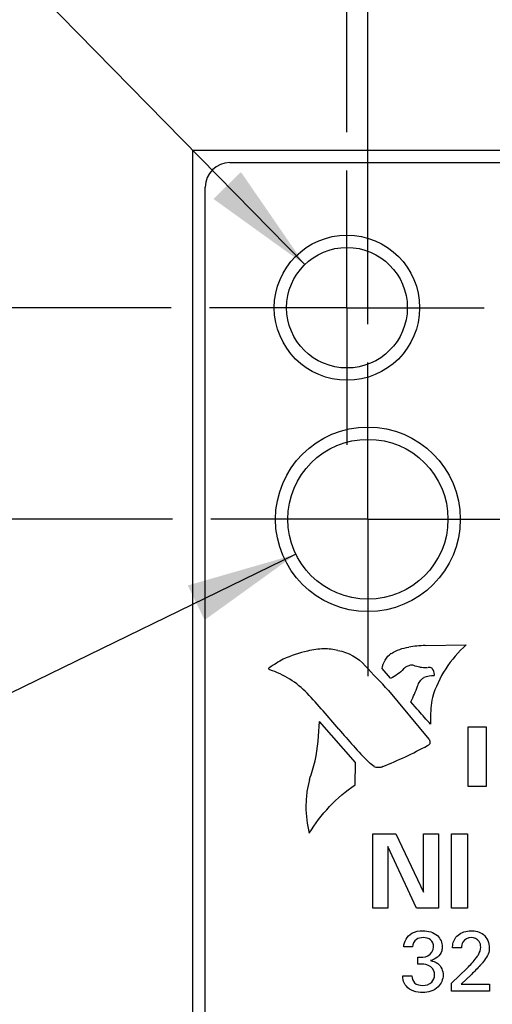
# Model space of a CAD drawing. Header units: inches. Extents: x 0 to 34, y 0 to 22.
# Tile 25 of 43: x 5.6 to 6.3, y 15.5 to 17.1. Entities that reach past the tile are written whole.
import ezdxf

# ---------------------------------------------------------------- set-up
doc = ezdxf.new("R2010")
doc.units = ezdxf.units.IN
doc.header["$LTSCALE"] = 1.87
doc.header["$MEASUREMENT"] = 0
doc.linetypes.add('CENTER', pattern=[0.6, 0.375, -0.075, 0.075, -0.075])
doc.layers.get('0').update_dxf_attribs({"linetype": 'CONTINUOUS'})
doc.layers.add('02___PRT_ALL_AXES', color=7, linetype='CONTINUOUS')
doc.layers.add('DIMENSIONS', color=7, linetype='CONTINUOUS')
doc.styles.get("Standard").update_dxf_attribs({"font": 'txt', "width": 0.8})
doc.styles.add('TEXTSTYLE_1', font='gdt', dxfattribs={"width": 0.8})
doc.dimstyles.new('DIMSTYLE_1', dxfattribs={"dimtxt": 0.125, "dimasz": 0.18, "dimexe": 0.125, "dimexo": 0.0625, "dimgap": 0.09, "dimtad": 0, "dimtih": 1, "dimtoh": 1, "dimlfac": 0.5, "dimzin": 4, "dimdsep": 46, "dimtxsty": 'STANDARD', "dimblk": '_FILLED', "dimblk1": '_FILLED', "dimblk2": '_FILLED', "dimcen": 0.09, "dimadec": 0, "dimazin": 0, "dimtp": 0.001, "dimtm": 0.001, "dimtfac": 1, "dimtofl": 0, "dimtmove": 0, "dimatfit": 3, "dimldrblk": '_FILLED', "dimfxl": 1, "dimtolj": 1, "dimtzin": 4, "dimarcsym": 0})
doc.dimstyles.new('DIMSTYLE_3', dxfattribs={"dimtxt": 0.125, "dimasz": 0.18, "dimexe": 0.125, "dimexo": 0.0625, "dimgap": 0.09, "dimtad": 0, "dimtih": 1, "dimtoh": 1, "dimlfac": 0.5, "dimzin": 4, "dimdsep": 46, "dimtxsty": 'STANDARD', "dimblk": '_FILLED', "dimblk1": '_FILLED', "dimblk2": '_FILLED', "dimcen": 0.09, "dimadec": 0, "dimazin": 0, "dimtp": 0.001, "dimtm": 0.001, "dimtfac": 1, "dimtmove": 0, "dimatfit": 2, "dimldrblk": '_FILLED', "dimfxl": 1, "dimtolj": 1, "dimtzin": 4, "dimarcsym": 0})

# ---------------------------------------------------------------- blocks, each defined once
blk = doc.blocks.new('*D3')
at = {"layer": 'DIMENSIONS', "color": 2, "linetype": 'CONTINUOUS'}
blk.add_line((5.8116, 16.2838), (5.1576, 16.2838), dxfattribs=at)
at = {"layer": 'DIMENSIONS', "color": 2, "linetype": 'CONTINUOUS', "insert": (5.0951, 16.3463), "char_height": 0.125, "width": 1.225, "attachment_point": 3, "line_spacing_factor": 0.9}
blk.add_mtext('4.64{\\Ftxt.shx;\\W1.000000;\\H0.125000; }[117.9]', dxfattribs=at)
blk = doc.blocks.new('_FILLED')
at = {"color": 0, "linetype": 'BYBLOCK'}
blk.add_solid([(0, 0), (-1, 0.1736), (-1, -0.1736)], dxfattribs=at)
blk = doc.blocks.new('*D4')
at = {"layer": 'DIMENSIONS', "color": 2, "linetype": 'CONTINUOUS'}
blk.add_line((5.8096, 16.6278), (5.1576, 16.6278), dxfattribs=at)
at = {"layer": 'DIMENSIONS', "color": 2, "linetype": 'CONTINUOUS', "insert": (5.0951, 16.6903), "char_height": 0.125, "width": 1.225, "attachment_point": 3, "line_spacing_factor": 0.9}
blk.add_mtext('4.81{\\Ftxt.shx;\\W1.000000;\\H0.125000; }[122.3]', dxfattribs=at)
blk = doc.blocks.new('*D13')
at = {"layer": 'DIMENSIONS', "color": 2, "linetype": 'CONTINUOUS'}
for p, q in [((6.0122, 16.2269), (5.2881, 15.8746)), ((5.2881, 15.8746), (5.1706, 15.8746))]:
    blk.add_line(p, q, dxfattribs=at)
at = {"layer": 'DIMENSIONS', "color": 2, "linetype": 'CONTINUOUS', "xscale": 0.18, "yscale": 0.18, "zscale": 0.18, "rotation": 25.9458820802}
blk.add_blockref('_FILLED', (6.0122, 16.2269), dxfattribs=at)
at = {"layer": 'DIMENSIONS', "color": 2, "linetype": 'CONTINUOUS', "insert": (5.1081, 15.9371), "char_height": 0.125, "width": 1.391667, "attachment_point": 3, "line_spacing_factor": 0.9}
blk.add_mtext('2X \\Fgdt;{\\Fgdt;n}\\Ftxt;.13{\\Ftxt.shx;\\W1.000000;\\H0.125000; }[3.3]\\PTAP M4', dxfattribs=at)
blk = doc.blocks.new('*D14')
at = {"layer": 'DIMENSIONS', "color": 2, "linetype": 'CONTINUOUS'}
for p, q in [((5.273, 17.4684), (5.1555, 17.4684)), ((6.0265, 16.6978), (5.273, 17.4684))]:
    blk.add_line(p, q, dxfattribs=at)
at = {"layer": 'DIMENSIONS', "color": 2, "linetype": 'CONTINUOUS', "xscale": 0.18, "yscale": 0.18, "zscale": 0.18, "rotation": 314.3587277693}
blk.add_blockref('_FILLED', (6.0265, 16.6978), dxfattribs=at)
at = {"layer": 'DIMENSIONS', "color": 2, "linetype": 'CONTINUOUS', "insert": (5.093, 17.5309), "char_height": 0.125, "width": 1.091667, "attachment_point": 3, "line_spacing_factor": 0.9, "style": 'TEXTSTYLE_1'}
blk.add_mtext('{\\Fgdt;n}\\Ftxt;.10{\\Ftxt.shx;\\W1.000000;\\H0.125000; }[2.5]\\PTAP M3', dxfattribs=at)
blk = doc.blocks.new('*D22')
at = {"layer": 'DIMENSIONS', "color": 2, "linetype": 'CONTINUOUS'}
blk.add_line((6.0951, 16.9133), (6.0951, 17.5713), dxfattribs=at)
at = {"layer": 'DIMENSIONS', "color": 2, "linetype": 'CONTINUOUS', "insert": (6.0326, 17.6338), "char_height": 0.125, "width": 0.925, "attachment_point": 1, "rotation": 90, "line_spacing_factor": 0.9}
blk.add_mtext('.17{\\Ftxt.shx;\\W1.000000;\\H0.125000; }[4.3]', dxfattribs=at)
blk = doc.blocks.new('*D23')
at = {"layer": 'DIMENSIONS', "color": 2, "linetype": 'CONTINUOUS'}
for p, q in [((6.2879, 17.2686), (6.2879, 17.5713)), ((6.1291, 17.1602), (6.2879, 17.2686)), ((6.1291, 16.6013), (6.1291, 17.1602))]:
    blk.add_line(p, q, dxfattribs=at)
at = {"layer": 'DIMENSIONS', "color": 2, "linetype": 'CONTINUOUS', "insert": (6.2254, 17.6338), "char_height": 0.125, "width": 0.925, "attachment_point": 1, "rotation": 90, "line_spacing_factor": 0.9}
blk.add_mtext('.15{\\Ftxt.shx;\\W1.000000;\\H0.125000; }[3.9]', dxfattribs=at)

msp = doc.modelspace()

# ---------------------------------------------------------------- linework, layer by layer
at = {"color": 7, "linetype": 'CONTINUOUS'}
for p, q in [((5.8451, 6.7558), (5.8451, 16.8838)), ((5.8451, 16.8838), (6.7637, 16.8838)), ((5.9051, 16.8638), (6.5731, 16.8638)), ((5.8651, 6.8158), (5.8651, 16.8238))]:
    msp.add_line(p, q, dxfattribs=at)
at = {"color": 40, "linetype": 'CONTINUOUS'}
for p, q in [((6.2222, 16.0785), (6.2889, 16.0796)), ((6.1659, 16.0253), (6.1524, 16.0411)), ((6.2371, 16.0299), (6.2372, 16.0312)), ((6.1626, 16.0055), (6.2282, 15.9261)), ((6.2092, 15.9753), (6.1989, 15.9872)), ((6.1091, 15.8884), (6.0503, 15.9552)), ((6.2309, 15.9506), (6.2283, 15.9533)), ((6.292, 15.8492), (6.292, 15.9462)), ((6.292, 15.9462), (6.3212, 15.9462)), ((6.3212, 15.9462), (6.3212, 15.8492)), ((6.2283, 15.9261), (6.2298, 15.9232)), ((6.2297, 15.9218), (6.2295, 15.9187)), ((6.2296, 15.9234), (6.2297, 15.9218)), ((6.1083, 15.8523), (6.1091, 15.8884)), ((6.3212, 15.8492), (6.292, 15.8492)), ((6.1371, 15.6517), (6.1371, 15.7722)), ((6.1371, 15.7722), (6.1744, 15.7722)), ((6.1744, 15.7722), (6.2195, 15.6774)), ((6.2195, 15.6774), (6.2195, 15.7722)), ((6.2195, 15.7722), (6.2435, 15.7722)), ((6.2435, 15.7722), (6.2435, 15.6517)), ((6.2647, 15.6517), (6.2647, 15.7725)), ((6.2647, 15.7725), (6.2906, 15.7725)), ((6.2906, 15.7725), (6.2906, 15.6517)), ((6.1614, 15.7517), (6.1614, 15.6517)), ((6.208, 15.6517), (6.1614, 15.7517)), ((6.1614, 15.6517), (6.1371, 15.6517)), ((6.2435, 15.6517), (6.208, 15.6517)), ((6.2906, 15.6517), (6.2647, 15.6517)), ((6.2013, 15.5886), (6.1873, 15.5886)), ((6.2811, 15.5868), (6.2665, 15.5868)), ((6.2101, 15.5606), (6.2101, 15.5719)), ((6.2651, 15.5295), (6.2902, 15.5542)), ((6.1858, 15.5416), (6.2005, 15.5416)), ((6.2651, 15.5168), (6.2651, 15.5295)), ((6.2973, 15.5438), (6.2805, 15.5278)), ((6.3263, 15.5168), (6.2651, 15.5168)), ((6.2805, 15.5278), (6.3263, 15.5278)), ((6.3263, 15.5278), (6.3263, 15.5168))]:
    msp.add_line(p, q, dxfattribs=at)
at = {"color": 7, "linetype": 'CONTINUOUS'}
msp.add_arc((5.9051, 16.8238), 0.04, 90, 180, dxfattribs=at)
at = {"color": 40, "linetype": 'CONTINUOUS'}
for centre, radius, start, end in [((6.058, 15.9698), 0.1033, 90.0404, 105.0172), ((6.0579, 15.9706), 0.1025, 77.2986, 89.9877), ((6.2317, 15.8435), 0.2354, 92.3634, 98.8546), ((6.0749, 15.8759), 0.1985, 102.6633, 114.7583), ((6.0978, 15.8559), 0.2266, 117.9185, 124.6649), ((1.5885, 11.6967), 6.284, 43.28859, 43.7934), ((6.2285, 16.196), 0.1532, 264.2652, 269.0225), ((5.9602, 16.1047), 0.266, 333.785, 339.7391), ((4.8965, 14.9513), 1.5452, 39.9118, 42.7985), ((6.4201, 15.9592), 0.1895, 169.365, 180), ((5.6745, 15.9622), 0.3759, 349.0913, 358.9407), ((6.4575, 15.9592), 0.2269, 180.0094, 182.1776), ((6.8626, 16.5978), 1.0192, 219.9966, 224.074), ((5.8795, 16.5596), 0.731, 291.9925, 298.2712), ((6.2184, 15.9295), 0.0156, 298.3368, 315.6612), ((5.7976, 15.9513), 0.2531, 339.0924, 346.2252), ((6.2124, 15.8171), 0.1839, 172.3722, 179.9957)]:
    msp.add_arc(centre, radius, start, end, dxfattribs=at)
for points in [[(6.1672, 16.0656), (6.1756, 16.0711), (6.1856, 16.0747), (6.1957, 16.0758)], [(6.2889, 16.0796), (6.2634, 16.0574), (6.2436, 16.0266), (6.2339, 15.9942)], [(6.0804, 16.0706), (6.0971, 16.0679), (6.1136, 16.0586), (6.1246, 16.0457)], [(6.1524, 16.0411), (6.1534, 16.0506), (6.1591, 16.0604), (6.167, 16.0659)], [(5.9682, 16.0408), (5.9682, 16.0414), (5.9685, 16.042), (5.969, 16.0423)], [(5.9697, 16.0391), (5.969, 16.0391), (5.9682, 16.04), (5.9682, 16.0408)], [(6.187, 16.0406), (6.1812, 16.0341), (6.1739, 16.0287), (6.1659, 16.0251)], [(6.194, 16.0451), (6.1915, 16.044), (6.1891, 16.0425), (6.187, 16.0406)], [(6.1999, 16.0466), (6.1979, 16.0466), (6.1958, 16.0461), (6.194, 16.0451)], [(6.2036, 16.046), (6.2024, 16.0464), (6.2012, 16.0466), (6.1999, 16.0466)], [(6.2132, 16.0436), (6.21, 16.044), (6.2068, 16.0448), (6.2037, 16.0459)], [(6.2335, 16.0416), (6.2313, 16.0425), (6.229, 16.043), (6.2267, 16.043)], [(6.2372, 16.0312), (6.2372, 16.0348), (6.2357, 16.0386), (6.2334, 16.0414)], [(6.0303, 16.001), (6.014, 16.0184), (5.9925, 16.0319), (5.9697, 16.0391)], [(6.2097, 16.0126), (6.2114, 16.0182), (6.2154, 16.0236), (6.2203, 16.0268)], [(6.2203, 16.0269), (6.2255, 16.0289), (6.2312, 16.03), (6.2368, 16.03)], [(6.2283, 15.9533), (6.2217, 15.9604), (6.2154, 15.9676), (6.2093, 15.9751)], [(6.1394, 15.8817), (6.1362, 15.8838), (6.1332, 15.8861), (6.1304, 15.8888)], [(6.1463, 15.88), (6.1439, 15.88), (6.1415, 15.8806), (6.1394, 15.8816)], [(6.1533, 15.8817), (6.1512, 15.8806), (6.1487, 15.88), (6.1463, 15.88)], [(6.0341, 15.8609), (6.0325, 15.8545), (6.0312, 15.848), (6.0301, 15.8415)], [(6.0337, 15.7734), (6.0525, 15.8043), (6.0785, 15.8317), (6.1083, 15.8522)], [(6.0285, 15.8171), (6.0285, 15.8024), (6.0302, 15.7877), (6.0338, 15.7734)], [(6.2754, 15.6079), (6.2809, 15.6126), (6.2889, 15.6148), (6.2962, 15.6148)], [(6.2234, 15.5599), (6.2191, 15.5608), (6.2146, 15.5607), (6.2101, 15.5606)], [(6.2902, 15.5542), (6.2955, 15.5594), (6.3007, 15.5648), (6.3051, 15.5708)], [(6.2179, 15.5145), (6.2085, 15.5145), (6.1976, 15.5173), (6.1915, 15.5245)]]:
    msp.add_open_spline(points, degree=3, dxfattribs=at)
for points, knots in [([(6.1873, 15.5886), (6.1876, 15.5971), (6.1967, 15.6127), (6.2122, 15.6148), (6.2184, 15.6148)], [0, 0, 0, 0, 0.578823, 1, 1, 1, 1]), ([(6.2184, 15.6148), (6.2267, 15.6148), (6.2431, 15.611), (6.2499, 15.5954), (6.2499, 15.5888)], [0, 0, 0, 0, 0.55911, 1, 1, 1, 1]), ([(6.2962, 15.6148), (6.3033, 15.6148), (6.3198, 15.6113), (6.326, 15.5947), (6.326, 15.5868)], [0, 0, 0, 0, 0.474187, 1, 1, 1, 1]), ([(6.2189, 15.6037), (6.2151, 15.6037), (6.2061, 15.6019), (6.2018, 15.5931), (6.2013, 15.5886)], [0, 0, 0, 0, 0.454463, 1, 1, 1, 1]), ([(6.2358, 15.5886), (6.2358, 15.5928), (6.2325, 15.6021), (6.2231, 15.6037), (6.2189, 15.6037)], [0, 0, 0, 0, 0.501101, 1, 1, 1, 1]), ([(6.2665, 15.5868), (6.2665, 15.5882), (6.2668, 15.5959), (6.2706, 15.6038), (6.2754, 15.6079)], [0, 0, 0, 0, 0.184566, 1, 1, 1, 1]), ([(6.2968, 15.6036), (6.2917, 15.6036), (6.282, 15.5992), (6.2811, 15.5901), (6.2811, 15.5868)], [0, 0, 0, 0, 0.606225, 1, 1, 1, 1]), ([(6.3122, 15.5879), (6.3122, 15.5912), (6.3107, 15.5999), (6.3015, 15.6036), (6.2968, 15.6036)], [0, 0, 0, 0, 0.411627, 1, 1, 1, 1]), ([(6.2101, 15.5719), (6.2156, 15.5714), (6.2278, 15.5712), (6.2358, 15.5828), (6.2358, 15.5886)], [0, 0, 0, 0, 0.491087, 1, 1, 1, 1]), ([(6.2499, 15.5888), (6.2499, 15.5867), (6.2486, 15.5763), (6.2386, 15.568), (6.2307, 15.5662)], [0, 0, 0, 0, 0.209332, 1, 1, 1, 1]), ([(6.3051, 15.5708), (6.3063, 15.5724), (6.3099, 15.5775), (6.3122, 15.5837), (6.3122, 15.5879)], [0, 0, 0, 0, 0.332972, 1, 1, 1, 1]), ([(6.326, 15.5868), (6.326, 15.5853), (6.3258, 15.5763), (6.3197, 15.5685), (6.3151, 15.5627)], [0, 0, 0, 0, 0.167802, 1, 1, 1, 1]), ([(6.2307, 15.5662), (6.2349, 15.5656), (6.2461, 15.562), (6.2512, 15.5497), (6.2512, 15.5428)], [0, 0, 0, 0, 0.381829, 1, 1, 1, 1]), ([(6.3151, 15.5627), (6.314, 15.5613), (6.3081, 15.555), (6.3022, 15.5486), (6.2973, 15.5438)], [0, 0, 0, 0, 0.207306, 1, 1, 1, 1]), ([(6.2373, 15.543), (6.2373, 15.5452), (6.2363, 15.5531), (6.2288, 15.5588), (6.2234, 15.5599)], [0, 0, 0, 0, 0.294512, 1, 1, 1, 1]), ([(6.1915, 15.5245), (6.1902, 15.5259), (6.1867, 15.531), (6.1859, 15.5374), (6.1858, 15.5416)], [0, 0, 0, 0, 0.308298, 1, 1, 1, 1]), ([(6.2005, 15.5416), (6.2004, 15.5375), (6.2037, 15.528), (6.2135, 15.5259), (6.2182, 15.5259)], [0, 0, 0, 0, 0.46325, 1, 1, 1, 1]), ([(6.2512, 15.5428), (6.2512, 15.5358), (6.244, 15.5194), (6.2268, 15.5145), (6.2179, 15.5145)], [0, 0, 0, 0, 0.439795, 1, 1, 1, 1]), ([(6.2182, 15.5259), (6.2234, 15.5259), (6.2338, 15.5287), (6.2373, 15.5388), (6.2373, 15.543)], [0, 0, 0, 0, 0.553682, 1, 1, 1, 1])]:
    msp.add_open_spline(points, degree=3, knots=knots, dxfattribs=at)
at = {"layer": '02___PRT_ALL_AXES', "color": 7, "linetype": 'CENTER'}
for p, q in [((6.0951, 16.6278), (6.0951, 16.8508)), ((6.0951, 16.6278), (5.8721, 16.6278)), ((6.0951, 16.6278), (6.0951, 16.4048)), ((6.0951, 16.6278), (6.3181, 16.6278)), ((6.1291, 16.2838), (6.1291, 16.5388)), ((6.1291, 16.2838), (5.8741, 16.2838)), ((6.1291, 16.2838), (6.1291, 16.0288)), ((6.1291, 16.2838), (6.3841, 16.2838))]:
    msp.add_line(p, q, dxfattribs=at)
at = {"layer": '02___PRT_ALL_AXES', "color": 7, "linetype": 'CONTINUOUS'}
for centre, radius in [((6.0951, 16.6278), 0.118), ((6.0951, 16.6278), 0.098), ((6.1291, 16.2838), 0.15), ((6.1291, 16.2838), 0.13)]:
    msp.add_circle(centre, radius, dxfattribs=at)

# ---------------------------------------------------------------- dimensions: what is measured, and where the dimension line sits
at = {"layer": 'DIMENSIONS', "color": 2, "linetype": 'CONTINUOUS'}
for feature_location, offset, dtype, origin, picture, middle in [((6.0951, 16.9133), (0, 0.658), 1, (6.4331, 16.8508), '*D22', (6.0951, 18.0963)), ((6.1291, 16.6013), (0.1588, 0.97), 0, (6.4331, 16.5388), '*D23', (6.2879, 18.0963)), ((5.8096, 16.6278), (-0.652, 0), 0, (5.8721, 6.9998), '*D4', (4.4826, 16.6278)), ((5.8116, 16.2838), (-0.654, 0), 0, (5.8741, 6.9998), '*D3', (4.4826, 16.2838))]:
    dim = msp.add_ordinate_dim(feature_location=feature_location, offset=offset, dtype=dtype, origin=origin, dimstyle='DIMSTYLE_1', override={"dimtad": 1, "dimtih": 0, "dimtoh": 0}, dxfattribs=at)
    dim.commit()
    dim.dimension.update_dxf_attribs({"geometry": picture, "text_midpoint": middle})
for p1, p2, text, picture, middle in [((6.0265, 16.6978), (6.1636, 16.5577), '%%c<>\\PTAP M3', '*D14', (4.5472, 17.359)), ((6.0122, 16.2269), (6.246, 16.3406), '2X %%c<>\\PTAP M4', '*D13', (4.4123, 15.7652))]:
    dim = msp.add_diameter_dim_2p(p1=p1, p2=p2, text=text, dimstyle='DIMSTYLE_3', override={"dimpost": '<>'}, dxfattribs=at)
    dim.commit()
    dim.dimension.update_dxf_attribs({"geometry": picture, "text_midpoint": middle, "dimtype": 163})

doc.saveas('drawing.dxf')
